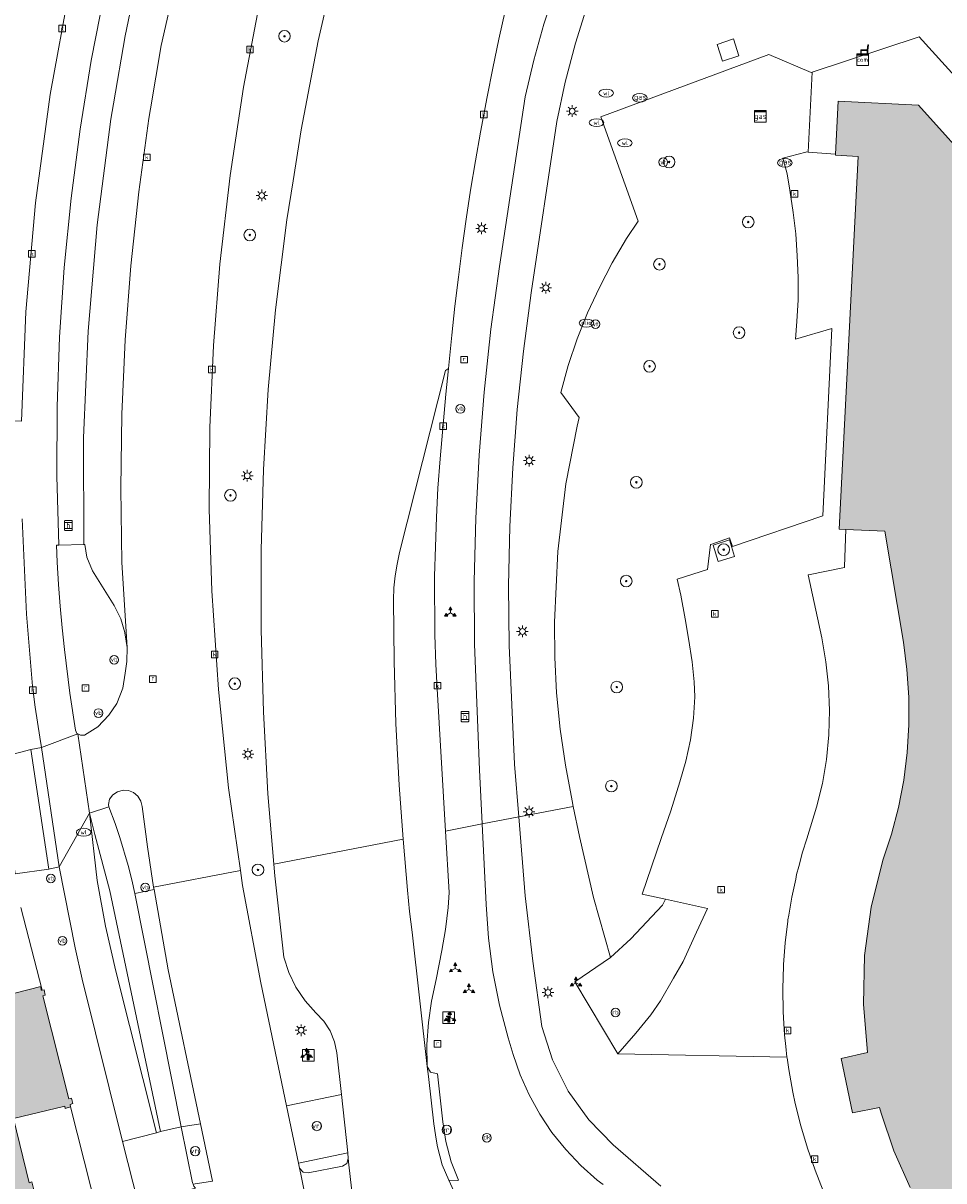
# Model space of a CAD drawing. Header units: metres. Extents: x 196496 to 197479, y 355139 to 356324.
# Tile 56 of 144: x 197029 to 197092, y 355602 to 355681. Entities that reach past the tile are written whole.
import ezdxf
from ezdxf.enums import TextEntityAlignment as Align

# ---------------------------------------------------------------- set-up
doc = ezdxf.new("R2010")
doc.units = ezdxf.units.M
doc.layers.get('0').update_dxf_attribs({"color": 252, "lineweight": 18})
for name, color, linetype, lineweight in [('B-WE-GR-BEPLANTING_CULTUUR_HEESTERS-GV', 252, 'Continuous', 18), ('B-WE-GR-BOOM-S', 252, 'Continuous', 18), ('B-WE-IE-MEUBILAIR_WATERWEGMEUBILAIR-S', 252, 'Continuous', 18), ('B-WE-IE-MEUBILAIR_WEGMEUBILAIR-GV', 252, 'Continuous', 18), ('B-WE-IE-MEUBILAIR_WEGMEUBILAIR-S', 252, 'Continuous', 18), ('B-WE-IE-MEUBILAIR_WEGMEUBILAIR_PAAL-S', 252, 'Continuous', 18), ('B-WE-IE-MEUBILAIR_WEGMEUBILAIR_VERKEERSBORD-S', 252, 'Continuous', 18), ('B-WE-KL-BRANDSTOF_PUT-S', 252, 'Continuous', 18), ('B-WE-KL-DATA-S', 252, 'Continuous', 18), ('B-WE-KL-ET_LS_OV_LICHTMAST-S', 252, 'Continuous', 18), ('B-WE-KL-GAS_PUT-S', 252, 'Continuous', 18), ('B-WE-KL-GAS_TERREINKAST-S', 252, 'Continuous', 18), ('B-WE-KL-WATER-S', 252, 'Continuous', 18), ('B-WE-OG-BEBOUWING-GV', 252, 'Continuous', 18), ('B-WE-OG-TERREIN_CULTUURSCHEIDING-GV', 252, 'Continuous', 18), ('B-WE-OG-TERREIN_ERF-GV', 252, 'Continuous', 18), ('B-WE-OG-TERREIN_ONBEGROEID-GV', 252, 'Continuous', 18), ('B-WE-RI-GWA_KOLK-S', 252, 'Continuous', 18), ('B-WE-RI-GWA_RIOOLPUT-S', 252, 'Continuous', 18), ('B-WE-VH-VERHARDING_ASFALT-GV', 252, 'Continuous', 18), ('B-WE-VH-VERHARDING_BETONSTRAATSTEEN-GV', 252, 'Continuous', 18), ('B-WE-VH-VERHARDING_GESLOTEN-GV', 252, 'Continuous', 18), ('B-WE-VH-VERHARDING_OPEN-GV', 252, 'Continuous', 18), ('B-WE-VH-VERHARDING_STRAATBAKSTEEN-GV', 252, 'Continuous', 18), ('B-WE-VH-VERHARDING_TEGEL-GV', 252, 'Continuous', 18), ('B-WE-VW-HALTEPAAL-S', 252, 'Continuous', 18), ('B-WE-VW-VRI-S', 252, 'Continuous', 18)]:
    doc.layers.add(name, color=color, linetype=linetype, lineweight=lineweight)
doc.layers.add('X-XX-AL-PRESENTATIE_GEBOUW3-V', color=7, linetype='Continuous', lineweight=18, true_color=0xf0f0f0)
doc.styles.add('NLCS-ISO', font='NLCS-ISO.ttf')

# ---------------------------------------------------------------- blocks, each defined once
blk = doc.blocks.new('SIE-WEG_VERKEERSBORD_WEGWIJZER-SO')
at = {"linetype": 'ByBlock', "lineweight": 18}
h = blk.add_hatch(color=0, dxfattribs=at)
h.dxf.hatch_style = 1
h.paths.add_polyline_path([(0.5, 1), (0, 2), (-0.5, 1)])
h = blk.add_hatch(color=0, dxfattribs=at)
h.dxf.hatch_style = 1
h.paths.add_polyline_path([(-1.38, -0.22), (-2, -1.15), (-0.88, -1.09)])
h = blk.add_hatch(color=0, dxfattribs=at)
h.dxf.hatch_style = 1
h.paths.add_polyline_path([(1.38, -0.22), (2, -1.15), (0.88, -1.09)])
at = {"color": 0, "linetype": 'ByBlock', "lineweight": 18}
for points in [[(-1.13, -0.65), (0, 0)], [(0, 1), (0, 0)], [(1.13, -0.65), (0, 0)]]:
    blk.add_lwpolyline(points, dxfattribs=at)
for points in [[(0.5, 1), (0, 2), (-0.5, 1)], [(-1.38, -0.22), (-2, -1.15), (-0.88, -1.09)], [(1.38, -0.22), (2, -1.15), (0.88, -1.09)]]:
    blk.add_lwpolyline(points, close=True, dxfattribs=at)
blk = doc.blocks.new('SIE-WEG_PAAL_RECLAMEBORD-SO')
at = {"color": 0, "linetype": 'ByBlock', "lineweight": 18}
blk.add_circle((0, 0), 1.5, dxfattribs=at)
at = {"color": 0, "linetype": 'ByBlock', "lineweight": 18, "style": 'NLCS-ISO'}
blk.add_text('rb', height=1.5, dxfattribs=at).set_placement((0, 0.13), align=Align.MIDDLE_CENTER)
blk = doc.blocks.new('SIE-WEG_VERKEERSBORD_INFORMATIE-SO')
at = {"linetype": 'ByBlock', "lineweight": 18}
h = blk.add_hatch(color=0, dxfattribs=at)
h.dxf.hatch_style = 1
h.paths.add_polyline_path([(0.32, 0.49), (-0.82, 0.49), (-0.82, 0.19), (-0.32, 0.19), (-0.32, -1.62), (0.32, -1.62)])
h = blk.add_hatch(color=0, dxfattribs=at)
h.dxf.hatch_style = 1
edge = h.paths.add_edge_path()
edge.add_arc((0, 1.25), 0.373, 0, 360)
at = {"color": 0, "linetype": 'ByBlock', "lineweight": 18}
for points in [[(-2, -2), (2, -2), (2, 2), (-2, 2)], [(0.32, 0.49), (-0.82, 0.49), (-0.82, 0.19), (-0.32, 0.19), (-0.32, -1.62), (0.32, -1.62)]]:
    blk.add_lwpolyline(points, close=True, dxfattribs=at)
blk.add_circle((0, 1.25), 0.373, dxfattribs=at)
blk = doc.blocks.new('SIE-WATER_VERKLIKKER_TRANSPORTLEIDING-SO')
at = {"color": 0, "linetype": 'ByBlock', "lineweight": 18}
blk.add_circle((0, 0), 1.5, dxfattribs=at)
at = {"color": 0, "linetype": 'ByBlock', "lineweight": 18, "style": 'NLCS-ISO'}
blk.add_text('vt', height=1.5, dxfattribs=at).set_placement((0, 0), align=Align.MIDDLE_CENTER)
blk = doc.blocks.new('SKL-DATA_TELECOMKAST-SO')
at = {"color": 0, "linetype": 'ByBlock', "lineweight": 18}
for points in [[(-2, 2), (2, 2), (2, 1.68), (-2, 1.68)], [(-2, 1.52), (2, 1.52), (2, -2), (-2, -2)]]:
    blk.add_lwpolyline(points, close=True, dxfattribs=at)
at = {"color": 0, "linetype": 'ByBlock', "lineweight": 18, "style": 'NLCS-ISO'}
blk.add_text('com', height=1.5, dxfattribs=at).set_placement((0, 0), align=Align.MIDDLE_CENTER)
blk = doc.blocks.new('SKL-GAS_TERREINKAST-SO')
at = {"lineweight": 18}
for points in [[(-2, 2), (2, 2), (2, 1.68), (-2, 1.68)], [(-2, 1.52), (2, 1.52), (2, -2), (-2, -2)]]:
    blk.add_lwpolyline(points, close=True, dxfattribs=at)
at = {"lineweight": 18, "style": 'NLCS-ISO'}
blk.add_text('gas', height=1.8, dxfattribs=at).set_placement((0, 0), align=Align.MIDDLE_CENTER)
blk = doc.blocks.new('SKL-ET_OV_LICHTMAST-SO')
at = {"color": 0, "linetype": 'ByBlock', "lineweight": 18}
for points in [[(-1.25, 0), (-2, 0)], [(-1.41, 1.41), (-0.88, 0.88)], [(0, 2), (0, 1.25)], [(0.88, 0.88), (1.41, 1.41)], [(2, 0), (1.25, 0)], [(-1.41, -1.41), (-0.88, -0.88)], [(0, -1.25), (0, -2)], [(0.88, -0.88), (1.41, -1.41)]]:
    blk.add_lwpolyline(points, dxfattribs=at)
blk.add_circle((0, 0), 1, dxfattribs=at)
blk = doc.blocks.new('SKL-VRI_PAAL-SO')
at = {"lineweight": 18}
blk.add_circle((0, 0), 1.59, dxfattribs=at)
at = {"lineweight": 18, "style": 'NLCS-ISO'}
blk.add_text('vri', height=1.8, dxfattribs=at).set_placement((-0.06, 0.08), align=Align.MIDDLE_CENTER)
blk = doc.blocks.new('SVW-HALTEPAAL-SO')
for p, q in [((-1.29, 1.06), (1.29, 1.06)), ((-1.29, -1.06), (1.29, -1.06))]:
    blk.add_line(p, q)
blk.add_lwpolyline([(-1.09, -1.76), (1.09, -1.76, 0.414214), (1.29, -1.56), (1.29, 1.56, 0.414214), (1.09, 1.76), (-1.09, 1.76, 0.414214), (-1.29, 1.56), (-1.29, -1.56, 0.414214)], format="xyb", close=True)
at = {"lineweight": 18, "style": 'NLCS-ISO'}
blk.add_text('h', height=1.8, dxfattribs=at).set_placement((0.02, 0.01), align=Align.MIDDLE_CENTER)
blk = doc.blocks.new('SIE-WEG_PAAL_VERKEERSBORD-SO')
at = {"color": 0, "linetype": 'ByBlock', "lineweight": 18}
blk.add_circle((0, 0), 1.5, dxfattribs=at)
at = {"color": 0, "linetype": 'ByBlock', "lineweight": 18, "style": 'NLCS-ISO'}
blk.add_text('vb', height=1.5, dxfattribs=at).set_placement((0, 0.13), align=Align.MIDDLE_CENTER)
blk = doc.blocks.new('SIE-WEG_PAAL_DRUKKNOPPAAL-SO')
at = {"color": 0, "linetype": 'ByBlock', "lineweight": 18}
blk.add_circle((0, 0), 1.5, dxfattribs=at)
at = {"color": 0, "linetype": 'ByBlock', "lineweight": 18, "style": 'NLCS-ISO'}
blk.add_text('dk', height=1.5, dxfattribs=at).set_placement((0, 0.15), align=Align.MIDDLE_CENTER)
blk = doc.blocks.new('SRI-KOLK-SO')
at = {"color": 0, "linetype": 'ByBlock', "lineweight": 18}
blk.add_lwpolyline([(-1.125, -1.125), (1.125, -1.125), (1.125, 1.125), (-1.125, 1.125)], close=True, dxfattribs=at)
at = {"color": 0, "linetype": 'ByBlock', "lineweight": 18, "style": 'NLCS-ISO'}
blk.add_text('k', height=1.5, dxfattribs=at).set_placement((0, 0), align=Align.MIDDLE_CENTER)
blk = doc.blocks.new('SRI-PUT_INSPECTIEPUT_RIOOLPUT-SO')
at = {"color": 0, "linetype": 'ByBlock', "lineweight": 18}
blk.add_lwpolyline([(-1.12, -1.12), (1.12, -1.12), (1.12, 1.12), (-1.12, 1.12)], close=True, dxfattribs=at)
at = {"color": 0, "linetype": 'ByBlock', "lineweight": 18, "style": 'NLCS-ISO'}
blk.add_text('r', height=1.5, dxfattribs=at).set_placement((0, 0.28), align=Align.MIDDLE_CENTER)
blk = doc.blocks.new('SKL-WATER_WATERLEIDINGPUT-SO')
at = {"color": 0, "linetype": 'ByBlock', "lineweight": 18}
blk.add_ellipse((0, 0), major_axis=(2.5, 0), ratio=0.54, dxfattribs=at)
at = {"color": 0, "linetype": 'ByBlock', "lineweight": 18, "style": 'NLCS-ISO'}
blk.add_text('wl', height=1.5, dxfattribs=at).set_placement((0, 0), align=Align.MIDDLE_CENTER)
blk = doc.blocks.new('SKL-BENZINEPUT_OLIEPUT-SO')
at = {"color": 0, "linetype": 'ByBlock', "lineweight": 18}
blk.add_ellipse((0, 0), major_axis=(2.5, 0), ratio=0.54, dxfattribs=at)
at = {"color": 0, "linetype": 'ByBlock', "lineweight": 18, "style": 'NLCS-ISO'}
blk.add_text('olie', height=1.5, dxfattribs=at).set_placement((0, 0.16), align=Align.MIDDLE_CENTER)
blk = doc.blocks.new('SKL-GAS_PUT-SO')
at = {"color": 0, "linetype": 'ByBlock', "lineweight": 18}
blk.add_ellipse((0, 0), major_axis=(2.5, 0), ratio=0.601255, dxfattribs=at)
at = {"color": 0, "linetype": 'ByBlock', "lineweight": 18, "style": 'NLCS-ISO'}
blk.add_text('gas', height=1.8, dxfattribs=at).set_placement((0.12, 0.3), align=Align.MIDDLE_CENTER)
blk = doc.blocks.new('SIE-WEG_ZITBANK-SO')
at = {"color": 0, "linetype": 'ByBlock', "lineweight": 18}
blk.add_lwpolyline([(-0.91, -1.63), (-0.91, -0.2), (1.09, -0.2), (1.09, -1.63), (1.29, -1.63), (1.29, -0.21), (1.54, 1.78), (1.33, 1.78), (1.11, 0), (-1.11, 0), (-1.11, -1.63)], close=True, dxfattribs=at)
blk = doc.blocks.new('SGR-BOOM_01-SO')
at = {"linetype": 'ByBlock', "lineweight": 18}
h = blk.add_hatch(color=0, dxfattribs=at)
h.dxf.hatch_style = 1
edge = h.paths.add_edge_path()
edge.add_arc((0, 0), 0.25, 0, 360)
at = {"color": 0, "linetype": 'ByBlock', "lineweight": 18}
for radius in [2, 0.25]:
    blk.add_circle((0, 0), radius, dxfattribs=at)

msp = doc.modelspace()

# ---------------------------------------------------------------- hatches: boundary and pattern name
at = {"layer": 'X-XX-AL-PRESENTATIE_GEBOUW3-V'}
for points in [[(197092.829, 355596.633), (197094.666, 355597.936), (197096.865, 355599.371), (197099.168, 355600.631), (197101.569, 355601.695), (197104.056, 355602.54), (197106.98, 355603.256), (197109.955, 355603.719), (197112.959, 355603.921), (197115.97, 355603.856), (197118.616, 355603.561), (197121.225, 355603.027), (197123.771, 355602.277), (197126.249, 355601.325), (197126.675, 355609.309), (197127.126, 355617.762), (197105.304, 355618.895), (197105.399, 355620.669), (197103.604, 355620.76), (197104.72, 355642.587), (197097.806, 355642.933), (197099.003, 355665.959), (197090.442, 355675.463), (197084.934, 355675.74), (197084.745, 355672.102), (197084.741, 355672.028), (197086.297, 355671.948), (197084.989, 355646.396), (197085.458, 355646.373), (197088.126, 355646.243), (197089.4, 355638.629), (197089.651, 355636.763), (197089.781, 355634.872), (197089.788, 355632.969), (197089.67, 355631.065), (197089.428, 355629.173), (197089.064, 355627.305), (197088.582, 355625.472), (197087.985, 355623.686), (197087.187, 355620.46), (197086.743, 355617.147), (197086.665, 355613.805), (197086.952, 355610.494), (197085.129, 355610.083), (197085.908, 355606.366), (197087.764, 355606.734), (197087.876, 355606.335), (197088.742, 355603.742), (197089.868, 355601.237), (197091.237, 355598.855)], [(197031.695, 355593.278), (197030.423, 355598.341), (197029.71, 355601.179), (197029.596, 355601.631), (197029.422, 355601.569), (197028.356, 355605.972), (197031.868, 355606.817), (197031.898, 355606.664), (197032.264, 355606.779), (197032.238, 355606.937), (197032.422, 355606.996), (197032.318, 355607.371), (197032.146, 355607.328), (197030.352, 355614.373), (197030.523, 355614.428), (197030.452, 355614.784), (197030.324, 355614.779), (197030.253, 355614.777), (197030.219, 355615.025), (197005.617, 355608.709), (197005.238, 355608.611), (197005.27, 355608.485), (197005.179, 355608.462), (197005.144, 355608.453), (197005.386, 355607.513), (197005.595, 355606.7), (197003.183, 355606.08), (197002.974, 355606.894), (196998.113, 355605.646), (196999.424, 355598.8), (196999.531, 355598.11), (197015.244, 355602.386), (197016.973, 355595.387), (197015.732, 355595.021), (197017.253, 355588.963), (197018.573, 355589.332), (197020.405, 355582.059), (197012.883, 355580.126), (197012.809, 355580.401), (196992.973, 355575.357), (196998.285, 355553.209), (197015.006, 355558.437), (197018.416, 355559.503), (197017.841, 355561.645), (197014.97, 355572.347), (197034.351, 355577.555), (197035.537, 355573.249), (197040.343, 355574.408), (197039.357, 355578.499), (197039.48, 355578.547), (197039.431, 355578.722), (197039.61, 355578.774), (197039.508, 355579.135), (197039.326, 355579.097), (197037.535, 355586.038), (197037.715, 355586.099), (197037.61, 355586.482), (197037.42, 355586.436), (197037.366, 355586.621), (197036.997, 355586.537), (197036.983, 355586.517), (197033.497, 355585.423), (197032.38, 355589.819), (197032.553, 355589.866), (197032.408, 355590.442)]]:
    msp.add_hatch(color=256, dxfattribs=at).paths.add_polyline_path(points)

# ---------------------------------------------------------------- linework, layer by layer
at = {"layer": 'B-WE-GR-BEPLANTING_CULTUUR_HEESTERS-GV', "flags": 128}
for points in [[(197028.897, 355653.795), (197029.198, 355661.287), (197029.851, 355668.765), (197030.855, 355676.204), (197032.205, 355683.579), (197032.456, 355684.731), (197032.732, 355685.882), (197033.851, 355691.311), (197034.031, 355694.736), (197028.415, 355696.909), (197027.45, 355697.121), (197027.388, 355697.124), (197026.75, 355697.088), (197026.119, 355696.923), (197025.535, 355696.635), (197025.029, 355696.244), (197014.895, 355686.064), (197016.008, 355682.484), (197024.869, 355653.842)], [(197069.311, 355617.007), (197066.857, 355615.351), (197069.818, 355610.412), (197071.047, 355611.833), (197072.068, 355613.088), (197072.743, 355614.036), (197073.623, 355615.603), (197074.285, 355616.745), (197075.206, 355618.743), (197075.968, 355620.366), (197073.073, 355621.003), (197072.865, 355620.612), (197070.706, 355618.294)]]:
    msp.add_lwpolyline(points, close=True, dxfattribs=at)
at = {"layer": 'B-WE-IE-MEUBILAIR_WEGMEUBILAIR-GV', "flags": 128}
msp.add_lwpolyline([(197077.815, 355644.518), (197077.475, 355645.646), (197076.349, 355645.297), (197076.696, 355644.175)], close=True, dxfattribs=at)
at = {"layer": 'B-WE-OG-BEBOUWING-GV', "flags": 128}
for points in [[(197099.003, 355665.959), (197090.442, 355675.463), (197084.934, 355675.74), (197084.745, 355672.102), (197084.741, 355672.028), (197086.297, 355671.948), (197084.989, 355646.396), (197085.458, 355646.373), (197088.126, 355646.243), (197089.4, 355638.629), (197089.651, 355636.763), (197089.781, 355634.872), (197089.788, 355632.969), (197089.67, 355631.065), (197089.428, 355629.173), (197089.064, 355627.305), (197088.582, 355625.472), (197087.985, 355623.686), (197087.187, 355620.46), (197086.743, 355617.147), (197086.665, 355613.805), (197086.952, 355610.494), (197085.129, 355610.083), (197085.908, 355606.366), (197087.764, 355606.734), (197087.876, 355606.335), (197088.742, 355603.742), (197089.868, 355601.237)], [(197029.422, 355601.569), (197028.356, 355605.972), (197031.868, 355606.817), (197031.898, 355606.664), (197032.264, 355606.779), (197032.238, 355606.937), (197032.422, 355606.996), (197032.318, 355607.371), (197032.146, 355607.328), (197030.352, 355614.373), (197030.523, 355614.428), (197030.452, 355614.784), (197030.324, 355614.779), (197030.253, 355614.777), (197030.219, 355615.025), (197005.617, 355608.709)]]:
    msp.add_lwpolyline(points, dxfattribs=at)
at = {"layer": 'B-WE-OG-TERREIN_CULTUURSCHEIDING-GV', "flags": 128}
msp.add_lwpolyline([(197045.28, 355682.716), (197044.135, 355676.703), (197043.214, 355670.651), (197042.508, 355664.57), (197042.06, 355658.977), (197041.813, 355653.371), (197041.773, 355647.76), (197041.945, 355642.152), (197042.402, 355635.39), (197043.1, 355628.649), (197043.913, 355622.972), (197044.061, 355621.94), (197045.307, 355615.278), (197047.075, 355606.829), (197050.847, 355607.624), (197050.542, 355610.467), (197050.375, 355611.239), (197050.067, 355611.98), (197049.629, 355612.653), (197049.086, 355613.227), (197048.349, 355614.048), (197047.728, 355614.974), (197047.243, 355615.977), (197046.906, 355617.028), (197046.273, 355622.623), (197046.207, 355623.414), (197045.802, 355628.233), (197045.493, 355633.855), (197045.344, 355639.483), (197045.349, 355644.98), (197045.501, 355650.474), (197045.82, 355655.961), (197046.328, 355661.434), (197047.107, 355667.613), (197047.529, 355670.277), (197048.081, 355673.764), (197049.26, 355679.879), (197050.655, 355685.949)], dxfattribs=at)
msp.add_lwpolyline([(197067.025, 355653.457), (197066.253, 355649.487), (197065.687, 355644.862), (197065.456, 355640.011), (197065.481, 355637.582), (197065.61, 355635.157), (197065.858, 355632.674), (197066.23, 355630.206), (197066.682, 355627.752), (197066.758, 355627.374), (197067.171, 355625.306), (197068.146, 355621.132), (197069.311, 355617.007), (197070.706, 355618.294), (197072.865, 355620.612), (197073.073, 355621.003), (197071.481, 355621.353), (197072.791, 355625.184), (197073.438, 355627.073), (197074.056, 355629.061), (197074.471, 355630.469), (197074.791, 355631.941), (197074.999, 355633.424), (197075.096, 355634.9), (197075.046, 355635.925), (197074.903, 355637.278), (197074.669, 355638.896), (197074.44, 355640.241), (197074.123, 355641.852), (197073.875, 355642.96), (197075.968, 355643.628), (197076.176, 355645.326), (197076.196, 355645.333), (197077.471, 355645.783), (197077.671, 355645.209), (197083.876, 355647.3), (197084.505, 355660.158), (197081.993, 355659.411), (197082.095, 355660.631), (197082.174, 355662.126), (197082.176, 355663.646), (197082.126, 355665.138), (197082.025, 355666.65), (197081.85, 355668.115), (197081.619, 355669.645), (197081.418, 355670.761), (197081.13, 355671.841), (197082.713, 355672.25), (197082.76, 355672.262), (197082.869, 355672.252), (197083.149, 355677.722), (197083.071, 355677.696), (197080.169, 355678.951), (197068.643, 355674.668), (197071.21, 355667.505), (197070.406, 355666.312), (197069.427, 355664.658), (197068.548, 355662.952), (197067.73, 355661.216), (197067.013, 355659.432), (197066.402, 355657.609), (197065.9, 355655.757), (197067.164, 355654.057)], close=True, dxfattribs=at)
at = {"layer": 'B-WE-OG-TERREIN_ERF-GV', "flags": 128}
msp.add_lwpolyline([(197093.159, 355677.21), (197090.489, 355680.162), (197083.149, 355677.722), (197082.869, 355672.252), (197084.745, 355672.102), (197084.934, 355675.74), (197090.442, 355675.463), (197099.003, 355665.959)], dxfattribs=at)
msp.add_lwpolyline([(197030.423, 355598.341), (197031.695, 355593.278), (197032.408, 355590.442), (197032.553, 355589.866), (197032.38, 355589.819), (197033.497, 355585.423), (197036.983, 355586.517), (197036.997, 355586.537), (197037.366, 355586.621), (197032.264, 355606.779), (197031.898, 355606.664), (197031.868, 355606.817), (197028.356, 355605.972), (197029.422, 355601.569), (197029.596, 355601.631), (197029.71, 355601.179)], close=True, dxfattribs=at)
at = {"layer": 'B-WE-OG-TERREIN_ONBEGROEID-GV', "flags": 128}
msp.add_lwpolyline([(197077.815, 355644.518), (197077.475, 355645.646), (197076.349, 355645.297), (197076.696, 355644.175)], close=True, dxfattribs=at)
at = {"layer": 'B-WE-VH-VERHARDING_ASFALT-GV', "flags": 128}
for points in [[(197050.655, 355685.949), (197049.26, 355679.879), (197048.081, 355673.764), (197047.529, 355670.277), (197047.107, 355667.613), (197046.328, 355661.434), (197045.82, 355655.961), (197045.501, 355650.474), (197045.349, 355644.98), (197045.344, 355639.483), (197045.493, 355633.855), (197045.802, 355628.233), (197046.207, 355623.414), (197055.083, 355625.124), (197054.803, 355628.821), (197054.584, 355633.061), (197054.454, 355637.305), (197054.413, 355641.551), (197054.45, 355642.365), (197054.533, 355643.177), (197054.662, 355643.982), (197054.836, 355644.779), (197057.983, 355657.265), (197058.196, 355657.407), (197058.423, 355659.684), (197058.633, 355661.67), (197058.87, 355663.663), (197059.129, 355665.672), (197059.401, 355667.65), (197059.705, 355669.64), (197060.037, 355671.647), (197060.382, 355673.611), (197060.85, 355676.034), (197061.243, 355678.012), (197061.649, 355679.981), (197062.524, 355683.876)], [(197039.003, 355681.866), (197038.48, 355679.564), (197037.748, 355675.212), (197037.637, 355674.553), (197036.944, 355669.513), (197036.404, 355664.449), (197036.017, 355659.368), (197035.784, 355654.279), (197035.705, 355649.186), (197035.78, 355644.099), (197036.137, 355638.277), (197036.119, 355637.313), (197036.013, 355636.522), (197035.843, 355635.473), (197035.447, 355634.428), (197034.891, 355633.626), (197034.144, 355632.843), (197033.217, 355632.261), (197032.944, 355632.269), (197032.756, 355632.353), (197032.757, 355632.344), (197033.566, 355626.902), (197034.898, 355627.338), (197034.866, 355627.5), (197034.938, 355627.862), (197035.163, 355628.159), (197035.488, 355628.381), (197035.868, 355628.484), (197036.24, 355628.461), (197036.587, 355628.324), (197036.887, 355628.07), (197037.088, 355627.732), (197037.166, 355627.367), (197037.543, 355624.592), (197037.963, 355621.825), (197043.913, 355622.972), (197043.1, 355628.649), (197042.402, 355635.39), (197041.945, 355642.152), (197041.773, 355647.76), (197041.813, 355653.371), (197042.06, 355658.977), (197042.508, 355664.57), (197043.214, 355670.651), (197044.135, 355676.703), (197045.28, 355682.716)], [(197056.812, 355608.843), (197056.732, 355609.527), (197055.691, 355618.761), (197055.527, 355620.17), (197055.377, 355621.641), (197055.083, 355625.124), (197046.207, 355623.414), (197046.273, 355622.623), (197046.906, 355617.028), (197047.243, 355615.977), (197047.728, 355614.974), (197048.349, 355614.048), (197049.086, 355613.227), (197049.629, 355612.653), (197050.067, 355611.98), (197050.375, 355611.239), (197050.542, 355610.467), (197050.847, 355607.624)], [(197047.075, 355606.829), (197045.307, 355615.278), (197044.061, 355621.94), (197043.913, 355622.972), (197037.963, 355621.825), (197037.988, 355621.684), (197038.958, 355616.171), (197041.168, 355605.61)], [(197057.304, 355604.851), (197057.192, 355605.604), (197056.812, 355608.843)], [(197050.847, 355607.624), (197051.277, 355603.618)], [(197047.897, 355602.899), (197047.075, 355606.829)], [(197041.168, 355605.61), (197041.993, 355601.675)], [(197057.449, 355604.038), (197057.389, 355604.282), (197057.304, 355604.851)], [(197058.219, 355601.732), (197058.227, 355601.732), (197057.755, 355602.797), (197057.449, 355604.038)], [(197051.277, 355603.618), (197051.317, 355603.231), (197051.364, 355602.794)], [(197048.052, 355602.16), (197047.969, 355602.555), (197047.897, 355602.899)], [(197048.553, 355599.766), (197048.052, 355602.16)], [(197051.364, 355602.794), (197051.624, 355600.383)], [(197064.66, 355594.319), (197063.319, 355595.243), (197062.689, 355595.678), (197060.935, 355597.352), (197059.783, 355598.853), (197059.031, 355600.111), (197058.557, 355600.988), (197058.227, 355601.732), (197058.219, 355601.732)]]:
    msp.add_lwpolyline(points, dxfattribs=at)
for points in [[(197035.996, 355639.293), (197035.719, 355640.241), (197035.26, 355641.151), (197033.767, 355643.526), (197033.372, 355644.461), (197033.231, 355645.331), (197033.17, 355645.33), (197031.45, 355645.297), (197031.299, 355645.294), (197031.35, 355644.128), (197031.445, 355642.603), (197031.548, 355641.118), (197031.676, 355639.626), (197031.839, 355638.128), (197032.209, 355635.131), (197032.593, 355632.603), (197032.689, 355632.377), (197032.756, 355632.353), (197032.944, 355632.269), (197033.217, 355632.261), (197034.144, 355632.843), (197034.891, 355633.626), (197035.447, 355634.428), (197035.843, 355635.473), (197036.013, 355636.522), (197036.119, 355637.313), (197036.137, 355638.277), (197035.997, 355639.279)], [(197037.988, 355621.684), (197037.963, 355621.825), (197037.543, 355624.592), (197037.166, 355627.367), (197037.088, 355627.732), (197036.887, 355628.07), (197036.587, 355628.324), (197036.24, 355628.461), (197035.868, 355628.484), (197035.488, 355628.381), (197035.163, 355628.159), (197034.938, 355627.862), (197034.866, 355627.5), (197034.898, 355627.338), (197035.318, 355626.211), (197035.641, 355625.246), (197036.206, 355623.315), (197036.458, 355622.334), (197036.683, 355621.412)]]:
    msp.add_lwpolyline(points, close=True, dxfattribs=at)
at = {"layer": 'B-WE-VH-VERHARDING_BETONSTRAATSTEEN-GV', "flags": 128}
for points in [[(197062.524, 355683.876), (197061.649, 355679.981), (197061.243, 355678.012), (197060.85, 355676.034), (197060.382, 355673.611), (197060.037, 355671.647), (197059.705, 355669.64), (197059.401, 355667.65), (197059.129, 355665.672), (197058.87, 355663.663), (197058.633, 355661.67), (197058.423, 355659.684), (197058.196, 355657.407), (197058.021, 355655.648), (197057.632, 355651.21), (197057.471, 355649.201), (197057.363, 355647.203), (197057.305, 355645.18), (197057.235, 355643.16), (197057.252, 355639.134), (197057.316, 355637.131), (197057.425, 355635.429), (197057.992, 355625.685), (197060.507, 355626.17), (197060.327, 355629.887), (197059.977, 355638.507), (197059.954, 355642.821), (197060.06, 355647.134), (197060.291, 355651.467), (197060.641, 355655.792), (197061.109, 355660.106), (197061.697, 355664.405), (197063.45, 355676.031), (197064.038, 355678.541), (197064.73, 355681.032), (197065.525, 355683.496)], [(197065.525, 355683.496), (197064.73, 355681.032), (197064.038, 355678.541), (197063.45, 355676.031), (197061.697, 355664.405), (197061.109, 355660.106), (197060.641, 355655.792), (197060.291, 355651.467), (197060.06, 355647.134), (197059.954, 355642.821), (197059.977, 355638.507), (197060.327, 355629.887), (197060.507, 355626.17), (197063.014, 355626.653), (197062.716, 355630.266), (197062.358, 355638.417), (197062.316, 355642.496), (197062.4, 355646.575), (197062.601, 355650.592), (197062.915, 355654.601), (197063.339, 355658.6), (197063.873, 355662.586), (197065.615, 355674.354), (197066.196, 355677.045), (197066.901, 355679.716), (197067.729, 355682.357)], [(197067.729, 355682.357), (197066.901, 355679.716), (197066.196, 355677.045), (197065.615, 355674.354), (197063.873, 355662.586), (197063.339, 355658.6), (197062.915, 355654.601), (197062.601, 355650.592), (197062.4, 355646.575), (197062.316, 355642.496), (197062.358, 355638.417), (197062.716, 355630.266), (197063.014, 355626.653), (197066.758, 355627.374), (197066.682, 355627.752), (197066.23, 355630.206), (197065.858, 355632.674), (197065.61, 355635.157), (197065.481, 355637.582), (197065.456, 355640.011), (197065.687, 355644.862), (197066.253, 355649.487), (197067.025, 355653.457), (197067.164, 355654.057), (197065.9, 355655.757), (197066.402, 355657.609), (197067.013, 355659.432), (197067.73, 355661.216), (197068.548, 355662.952), (197069.427, 355664.658), (197070.406, 355666.312), (197071.21, 355667.505), (197068.643, 355674.668), (197080.169, 355678.951), (197083.071, 355677.696), (197083.149, 355677.722), (197090.489, 355680.162), (197093.159, 355677.21)], [(197036.437, 355682.298), (197036.012, 355680.211), (197035.215, 355675.56), (197035.035, 355674.507), (197034.089, 355667.256), (197033.461, 355659.964), (197033.155, 355652.651), (197033.17, 355645.33), (197033.231, 355645.331), (197033.372, 355644.461), (197033.767, 355643.526), (197035.26, 355641.151), (197035.719, 355640.241), (197035.996, 355639.293), (197035.997, 355639.279), (197036.137, 355638.277), (197035.78, 355644.099), (197035.705, 355649.186), (197035.784, 355654.279), (197036.017, 355659.368), (197036.404, 355664.449), (197036.944, 355669.513), (197037.637, 355674.553), (197037.748, 355675.212), (197038.48, 355679.564), (197039.003, 355681.866)], [(197083.907, 355601.02), (197083.347, 355602.436), (197082.827, 355603.937), (197082.374, 355605.459), (197081.986, 355607), (197081.819, 355607.776), (197081.67, 355608.556), (197081.538, 355609.34), (197081.424, 355610.126), (197081.417, 355610.186), (197069.818, 355610.412), (197066.857, 355615.351), (197069.311, 355617.007), (197068.146, 355621.132), (197067.171, 355625.306), (197066.758, 355627.374), (197063.014, 355626.653), (197063.46, 355621.247), (197063.977, 355616.752), (197064.596, 355612.269), (197065.321, 355609.996), (197066.404, 355607.837), (197067.812, 355605.874), (197069.487, 355604.175), (197072.768, 355601.329)], [(197068.801, 355601.439), (197068.388, 355601.748), (197067.27, 355602.742), (197066.233, 355603.835), (197065.29, 355605.016), (197064.451, 355606.274), (197063.725, 355607.594), (197063.118, 355608.961), (197062.633, 355610.359), (197062.286, 355611.511), (197061.69, 355613.75), (197061.237, 355616.028), (197060.931, 355618.33), (197060.774, 355620.642), (197060.507, 355626.17), (197057.992, 355625.685), (197058.237, 355621.463), (197058.175, 355620.451), (197057.984, 355618.933), (197057.742, 355617.489), (197057.356, 355615.512), (197057.028, 355614.023), (197056.824, 355612.55), (197056.706, 355611.038), (197056.732, 355609.527), (197056.949, 355609.137), (197057.448, 355609.04), (197057.805, 355605.738), (197058.009, 355604.4), (197058.379, 355603.005), (197058.87, 355601.742), (197058.835, 355601.715)], [(197072.768, 355601.329), (197069.487, 355604.175), (197067.812, 355605.874), (197066.404, 355607.837), (197065.321, 355609.996), (197064.596, 355612.269), (197063.977, 355616.752), (197063.46, 355621.247), (197063.014, 355626.653), (197060.507, 355626.17), (197060.774, 355620.642), (197060.931, 355618.33), (197061.237, 355616.028), (197061.69, 355613.75), (197062.286, 355611.511), (197062.633, 355610.359), (197063.118, 355608.961), (197063.725, 355607.594), (197064.451, 355606.274), (197065.29, 355605.016), (197066.233, 355603.835), (197067.27, 355602.742), (197068.388, 355601.748), (197068.801, 355601.439)], [(197058.835, 355601.715), (197058.227, 355601.732), (197058.557, 355600.988)]]:
    msp.add_lwpolyline(points, dxfattribs=at)
for points in [[(197076.984, 355678.493), (197076.621, 355679.619), (197077.744, 355680.011), (197078.118, 355678.838)], [(197081.474, 355619.505), (197081.485, 355619.595), (197081.54, 355619.922), (197081.748, 355621.153), (197082.013, 355622.381), (197082.081, 355622.698), (197082.229, 355623.257), (197082.485, 355624.226), (197082.772, 355625.142), (197083.453, 355627.318), (197083.844, 355628.943), (197084.124, 355630.599), (197084.289, 355632.274), (197084.29, 355632.303), (197084.338, 355633.956), (197084.271, 355635.634), (197084.09, 355637.295), (197083.798, 355638.929), (197082.872, 355643.247), (197082.888, 355643.25), (197085.356, 355643.768), (197085.358, 355643.828), (197085.458, 355646.373), (197084.989, 355646.396), (197086.297, 355671.948), (197084.741, 355672.028), (197084.745, 355672.102), (197082.869, 355672.252), (197082.76, 355672.262), (197082.713, 355672.25), (197081.13, 355671.841), (197081.418, 355670.761), (197081.619, 355669.645), (197081.85, 355668.115), (197082.025, 355666.65), (197082.126, 355665.138), (197082.176, 355663.646), (197082.174, 355662.126), (197082.095, 355660.631), (197081.993, 355659.411), (197084.505, 355660.158), (197083.876, 355647.3), (197077.671, 355645.209), (197077.471, 355645.783), (197076.196, 355645.333), (197076.176, 355645.326), (197075.968, 355643.628), (197073.875, 355642.96), (197074.123, 355641.852), (197074.44, 355640.241), (197074.669, 355638.896), (197074.903, 355637.278), (197075.046, 355635.925), (197075.096, 355634.9), (197074.999, 355633.424), (197074.791, 355631.941), (197074.471, 355630.469), (197074.056, 355629.061), (197073.438, 355627.073), (197072.791, 355625.184), (197071.481, 355621.353), (197073.073, 355621.003), (197075.968, 355620.366), (197075.206, 355618.743), (197074.285, 355616.745), (197073.623, 355615.603), (197072.743, 355614.036), (197072.068, 355613.088), (197071.047, 355611.833), (197069.818, 355610.412), (197081.417, 355610.186), (197081.329, 355610.914), (197081.252, 355611.705), (197081.194, 355612.497), (197081.153, 355613.291), (197081.128, 355614.871), (197081.175, 355616.451), (197081.182, 355616.537), (197081.295, 355618.026)], [(197077.815, 355644.518), (197076.696, 355644.175), (197076.349, 355645.297), (197077.475, 355645.646)], [(197032.756, 355632.353), (197030.259, 355631.414), (197031.492, 355623.225), (197033.566, 355626.902), (197032.757, 355632.344)], [(197028.467, 355622.75), (197030.776, 355623.076), (197029.534, 355631.287), (197027.175, 355630.655), (197027.254, 355630.173), (197028.387, 355623.237)], [(197029.534, 355631.287), (197030.776, 355623.076), (197031.492, 355623.225), (197030.259, 355631.414)], [(197036.903, 355600.155), (197040.845, 355601.195), (197040.73, 355601.323), (197040.673, 355601.46), (197040.634, 355601.551), (197039.853, 355605.394), (197038.432, 355605.068), (197038.151, 355604.996), (197035.833, 355604.403)]]:
    msp.add_lwpolyline(points, close=True, dxfattribs=at)
at = {"layer": 'B-WE-VH-VERHARDING_GESLOTEN-GV', "flags": 128}
msp.add_lwpolyline([(197055.377, 355621.641), (197055.527, 355620.17), (197055.691, 355618.761), (197056.732, 355609.527), (197056.706, 355611.038), (197056.824, 355612.55), (197057.028, 355614.023), (197057.356, 355615.512), (197057.742, 355617.489), (197057.984, 355618.933), (197058.175, 355620.451), (197058.237, 355621.463), (197057.992, 355625.685), (197057.425, 355635.429), (197057.316, 355637.131), (197057.252, 355639.134), (197057.235, 355643.16), (197057.305, 355645.18), (197057.363, 355647.203), (197057.471, 355649.201), (197057.632, 355651.21), (197058.021, 355655.648), (197058.196, 355657.407), (197057.983, 355657.265), (197054.836, 355644.779), (197054.662, 355643.982), (197054.533, 355643.177), (197054.45, 355642.365), (197054.413, 355641.551), (197054.454, 355637.305), (197054.584, 355633.061), (197054.803, 355628.821), (197055.083, 355625.124)], close=True, dxfattribs=at)
at = {"layer": 'B-WE-VH-VERHARDING_OPEN-GV', "flags": 128}
for points in [[(197076.984, 355678.493), (197078.118, 355678.838), (197077.744, 355680.011), (197076.621, 355679.619)], [(197058.227, 355601.732), (197058.835, 355601.715), (197058.87, 355601.742), (197058.379, 355603.005), (197058.009, 355604.4), (197057.805, 355605.738), (197057.448, 355609.04), (197056.949, 355609.137), (197056.732, 355609.527), (197056.812, 355608.843), (197057.192, 355605.604), (197057.304, 355604.851), (197057.389, 355604.282), (197057.449, 355604.038), (197057.755, 355602.797)]]:
    msp.add_lwpolyline(points, close=True, dxfattribs=at)
msp.add_lwpolyline([(197089.868, 355601.237), (197088.742, 355603.742), (197087.876, 355606.335), (197087.764, 355606.734), (197085.908, 355606.366), (197085.129, 355610.083), (197086.952, 355610.494), (197086.665, 355613.805), (197086.743, 355617.147), (197087.187, 355620.46), (197087.985, 355623.686), (197088.582, 355625.472), (197089.064, 355627.305), (197089.428, 355629.173), (197089.67, 355631.065), (197089.788, 355632.969), (197089.781, 355634.872), (197089.651, 355636.763), (197089.4, 355638.629), (197088.126, 355646.243), (197085.458, 355646.373), (197085.358, 355643.828), (197085.356, 355643.768), (197082.888, 355643.25), (197082.872, 355643.247), (197083.798, 355638.929), (197084.09, 355637.295), (197084.271, 355635.634), (197084.338, 355633.956), (197084.29, 355632.303), (197084.289, 355632.274), (197084.124, 355630.599), (197083.844, 355628.943), (197083.453, 355627.318), (197082.772, 355625.142), (197082.485, 355624.226), (197082.229, 355623.257), (197082.081, 355622.698), (197082.013, 355622.381), (197081.748, 355621.153), (197081.54, 355619.922), (197081.485, 355619.595), (197081.474, 355619.505), (197081.295, 355618.026), (197081.182, 355616.537), (197081.175, 355616.451), (197081.128, 355614.871), (197081.153, 355613.291), (197081.194, 355612.497), (197081.252, 355611.705), (197081.329, 355610.914), (197081.417, 355610.186), (197081.424, 355610.126), (197081.538, 355609.34), (197081.67, 355608.556), (197081.819, 355607.776), (197081.986, 355607), (197082.374, 355605.459), (197082.827, 355603.937), (197083.347, 355602.436), (197083.907, 355601.02)], dxfattribs=at)
at = {"layer": 'B-WE-VH-VERHARDING_STRAATBAKSTEEN-GV', "flags": 128}
for points in [[(197038.432, 355605.068), (197034.956, 355621.585), (197033.936, 355625.452), (197033.566, 355626.902), (197034.093, 355622.287), (197034.664, 355619.17), (197035.372, 355616.081), (197038.151, 355604.996)], [(197041.168, 355605.61), (197038.958, 355616.171), (197037.988, 355621.684), (197036.683, 355621.412), (197039.853, 355605.394)], [(197047.969, 355602.555), (197048.215, 355602.296), (197048.568, 355602.246), (197050.916, 355602.702), (197051.217, 355602.89), (197051.317, 355603.231), (197051.277, 355603.618), (197047.897, 355602.899)]]:
    msp.add_lwpolyline(points, close=True, dxfattribs=at)
msp.add_lwpolyline([(197005.617, 355608.709), (197030.219, 355615.025), (197030.253, 355614.777), (197030.324, 355614.779), (197028.845, 355620.433)], dxfattribs=at)
at = {"layer": 'B-WE-VH-VERHARDING_TEGEL-GV', "flags": 128}
for points in [[(197035.035, 355674.507), (197035.215, 355675.56), (197036.012, 355680.211), (197036.437, 355682.298), (197037.166, 355685.881), (197037.274, 355686.376), (197037.372, 355686.706), (197035.466, 355687.104), (197034.928, 355684.555), (197034.591, 355683.192), (197033.679, 355678.52), (197032.913, 355673.814), (197032.295, 355669.082), (197031.826, 355664.33), (197031.507, 355659.566), (197031.338, 355654.796), (197031.32, 355650.029), (197031.45, 355645.297), (197033.17, 355645.33), (197033.155, 355652.651), (197033.461, 355659.964), (197034.089, 355667.256)], [(197033.566, 355626.902), (197031.492, 355623.225), (197032.589, 355617.67), (197033.067, 355615.518), (197035.833, 355604.403), (197038.151, 355604.996), (197035.372, 355616.081), (197034.664, 355619.17), (197034.093, 355622.287)], [(197036.683, 355621.412), (197036.458, 355622.334), (197036.206, 355623.315), (197035.641, 355625.246), (197035.318, 355626.211), (197034.898, 355627.338), (197033.566, 355626.902), (197033.936, 355625.452), (197034.956, 355621.585), (197038.432, 355605.068), (197039.853, 355605.394)], [(197047.897, 355602.899), (197051.277, 355603.618), (197050.847, 355607.624), (197047.075, 355606.829)], [(197041.993, 355601.675), (197041.168, 355605.61), (197039.853, 355605.394), (197040.634, 355601.551), (197040.673, 355601.46)], [(197051.317, 355603.231), (197051.217, 355602.89), (197050.916, 355602.702), (197048.568, 355602.246), (197048.215, 355602.296), (197047.969, 355602.555), (197048.052, 355602.16), (197048.553, 355599.766), (197048.707, 355599.03), (197048.811, 355599.616), (197049.145, 355599.842), (197051.125, 355600.245), (197051.585, 355600.149), (197051.666, 355599.982), (197051.624, 355600.383), (197051.364, 355602.794)]]:
    msp.add_lwpolyline(points, close=True, dxfattribs=at)
for points in [[(197032.205, 355683.579), (197030.855, 355676.204), (197029.851, 355668.765), (197029.198, 355661.287), (197028.897, 355653.795)], [(197028.936, 355647.107), (197029.236, 355640.569), (197029.653, 355635.619), (197029.837, 355634.171), (197030.145, 355632.119), (197030.259, 355631.414), (197032.756, 355632.353), (197032.689, 355632.377), (197032.593, 355632.603), (197032.209, 355635.131), (197031.839, 355638.128), (197031.676, 355639.626), (197031.548, 355641.118), (197031.445, 355642.603), (197031.35, 355644.128), (197031.299, 355645.294), (197031.45, 355645.297), (197031.32, 355650.029), (197031.338, 355654.796), (197031.507, 355659.566), (197031.826, 355664.33), (197032.295, 355669.082), (197032.913, 355673.814), (197033.679, 355678.52), (197034.591, 355683.192)], [(197027.175, 355630.655), (197029.534, 355631.287), (197030.259, 355631.414), (197030.145, 355632.119), (197029.837, 355634.171), (197029.653, 355635.619), (197029.236, 355640.569), (197028.936, 355647.107)], [(197036.903, 355600.155), (197035.833, 355604.403), (197033.067, 355615.518), (197032.589, 355617.67), (197031.492, 355623.225), (197030.776, 355623.076), (197028.467, 355622.75)], [(197028.845, 355620.433), (197030.324, 355614.779), (197030.452, 355614.784), (197030.523, 355614.428), (197030.352, 355614.373), (197032.146, 355607.328), (197032.318, 355607.371), (197032.422, 355606.996), (197032.238, 355606.937), (197032.264, 355606.779), (197037.366, 355586.621)]]:
    msp.add_lwpolyline(points, dxfattribs=at)

# ---------------------------------------------------------------- block references
at = {"layer": 'B-WE-GR-BOOM-S', "xscale": 0.2, "yscale": 0.2, "zscale": 0.2}
for p in [(197046.941, 355680.197), (197073.33, 355671.57), (197078.756, 355667.451), (197044.56, 355666.562), (197072.667, 355664.554), (197078.132, 355659.864), (197071.986, 355657.555), (197071.081, 355649.601), (197043.235, 355648.707), (197077.075, 355644.982), (197070.384, 355642.825), (197043.533, 355635.791), (197069.738, 355635.557), (197069.369, 355628.769), (197045.122, 355623.023)]:
    msp.add_blockref('SGR-BOOM_01-SO', p, dxfattribs=at)
at = {"layer": 'B-WE-IE-MEUBILAIR_WATERWEGMEUBILAIR-S', "xscale": 0.2, "yscale": 0.2, "zscale": 0.2}
for p in [(197072.929, 355671.551), (197068.281, 355660.448)]:
    msp.add_blockref('SIE-WATER_VERKLIKKER_TRANSPORTLEIDING-SO', p, dxfattribs=at)
at = {"layer": 'B-WE-IE-MEUBILAIR_WEGMEUBILAIR-S', "xscale": 0.2, "yscale": 0.2, "zscale": 0.2}
for name, p in [('SIE-WEG_ZITBANK-SO', (197086.696, 355679.253)), ('SIE-WEG_PAAL_VERKEERSBORD-SO', (197059.004, 355654.635)), ('SIE-WEG_PAAL_VERKEERSBORD-SO', (197035.253, 355637.428)), ('SIE-WEG_PAAL_VERKEERSBORD-SO', (197034.173, 355633.774)), ('SIE-WEG_PAAL_VERKEERSBORD-SO', (197030.909, 355622.43)), ('SIE-WEG_PAAL_VERKEERSBORD-SO', (197037.388, 355621.812)), ('SIE-WEG_PAAL_VERKEERSBORD-SO', (197031.701, 355618.159)), ('SIE-WEG_PAAL_RECLAMEBORD-SO', (197069.649, 355613.239))]:
    msp.add_blockref(name, p, dxfattribs=at)
at = {"layer": 'B-WE-IE-MEUBILAIR_WEGMEUBILAIR_PAAL-S', "xscale": 0.2, "yscale": 0.2, "zscale": 0.2}
msp.add_blockref('SIE-WEG_PAAL_DRUKKNOPPAAL-SO', (197060.826, 355604.652), dxfattribs=at)
at = {"layer": 'B-WE-IE-MEUBILAIR_WEGMEUBILAIR_VERKEERSBORD-S', "xscale": 0.2, "yscale": 0.2, "zscale": 0.2}
for name, p in [('SIE-WEG_VERKEERSBORD_WEGWIJZER-SO', (197058.319, 355640.65)), ('SIE-WEG_VERKEERSBORD_WEGWIJZER-SO', (197058.655, 355616.266)), ('SIE-WEG_VERKEERSBORD_WEGWIJZER-SO', (197066.939, 355615.286)), ('SIE-WEG_VERKEERSBORD_WEGWIJZER-SO', (197059.599, 355614.829)), ('SIE-WEG_VERKEERSBORD_INFORMATIE-SO', (197058.214, 355612.897)), ('SIE-WEG_VERKEERSBORD_WEGWIJZER-SO', (197058.303, 355612.902)), ('SIE-WEG_VERKEERSBORD_WEGWIJZER-SO', (197048.455, 355610.386)), ('SIE-WEG_VERKEERSBORD_INFORMATIE-SO', (197048.569, 355610.311))]:
    msp.add_blockref(name, p, dxfattribs=at)
at = {"layer": 'B-WE-KL-BRANDSTOF_PUT-S', "xscale": 0.2, "yscale": 0.2, "zscale": 0.2}
msp.add_blockref('SKL-BENZINEPUT_OLIEPUT-SO', (197067.66, 355660.519), dxfattribs=at)
at = {"layer": 'B-WE-KL-DATA-S', "xscale": 0.2, "yscale": 0.2, "zscale": 0.2}
msp.add_blockref('SKL-DATA_TELECOMKAST-SO', (197086.602, 355678.587), dxfattribs=at)
at = {"layer": 'B-WE-KL-ET_LS_OV_LICHTMAST-S', "xscale": 0.2, "yscale": 0.2, "zscale": 0.2}
for p in [(197066.685, 355675.055), (197045.386, 355669.271), (197060.468, 355667.014), (197064.868, 355662.944), (197063.728, 355651.086), (197044.389, 355650.054), (197063.267, 355639.375), (197044.43, 355630.96), (197063.723, 355627.009), (197065.017, 355614.617), (197048.078, 355612.023)]:
    msp.add_blockref('SKL-ET_OV_LICHTMAST-SO', p, dxfattribs=at)
at = {"layer": 'B-WE-KL-GAS_PUT-S', "xscale": 0.2, "yscale": 0.2, "zscale": 0.2}
for p in [(197071.319, 355675.97), (197081.27, 355671.518)]:
    msp.add_blockref('SKL-GAS_PUT-SO', p, dxfattribs=at)
at = {"layer": 'B-WE-KL-GAS_TERREINKAST-S', "xscale": 0.2, "yscale": 0.2, "zscale": 0.2}
msp.add_blockref('SKL-GAS_TERREINKAST-SO', (197079.599, 355674.703), dxfattribs=at)
at = {"layer": 'B-WE-KL-WATER-S', "xscale": 0.2, "yscale": 0.2, "zscale": 0.2}
for p in [(197069.014, 355676.293), (197068.351, 355674.267), (197070.294, 355672.878), (197033.16, 355625.604)]:
    msp.add_blockref('SKL-WATER_WATERLEIDINGPUT-SO', p, dxfattribs=at)
at = {"layer": 'B-WE-RI-GWA_KOLK-S', "xscale": 0.2, "yscale": 0.2, "zscale": 0.2}
for p in [(197031.685, 355680.723), (197044.573, 355679.28), (197060.616, 355674.83), (197037.495, 355671.888), (197081.928, 355669.382), (197029.612, 355665.273), (197041.956, 355657.344), (197057.828, 355653.451), (197076.459, 355640.585), (197042.151, 355637.799), (197029.676, 355635.341), (197057.431, 355635.653), (197076.902, 355621.664), (197081.466, 355612.011), (197083.318, 355603.188)]:
    msp.add_blockref('SRI-KOLK-SO', p, dxfattribs=at)
at = {"layer": 'B-WE-RI-GWA_RIOOLPUT-S', "xscale": 0.2, "yscale": 0.2, "zscale": 0.2}
for p in [(197059.266, 355658.015), (197037.912, 355636.1), (197033.29, 355635.497), (197057.443, 355611.085)]:
    msp.add_blockref('SRI-PUT_INSPECTIEPUT_RIOOLPUT-SO', p, dxfattribs=at)
at = {"layer": 'B-WE-VW-HALTEPAAL-S', "xscale": 0.2, "yscale": 0.2, "zscale": 0.2}
for p in [(197032.114, 355646.639), (197059.323, 355633.537)]:
    msp.add_blockref('SVW-HALTEPAAL-SO', p, dxfattribs=at)
at = {"layer": 'B-WE-VW-VRI-S', "xscale": 0.2, "yscale": 0.2, "zscale": 0.2}
for p in [(197049.166, 355605.453), (197058.072, 355605.189), (197040.817, 355603.737)]:
    msp.add_blockref('SKL-VRI_PAAL-SO', p, dxfattribs=at)

doc.saveas('drawing.dxf')
